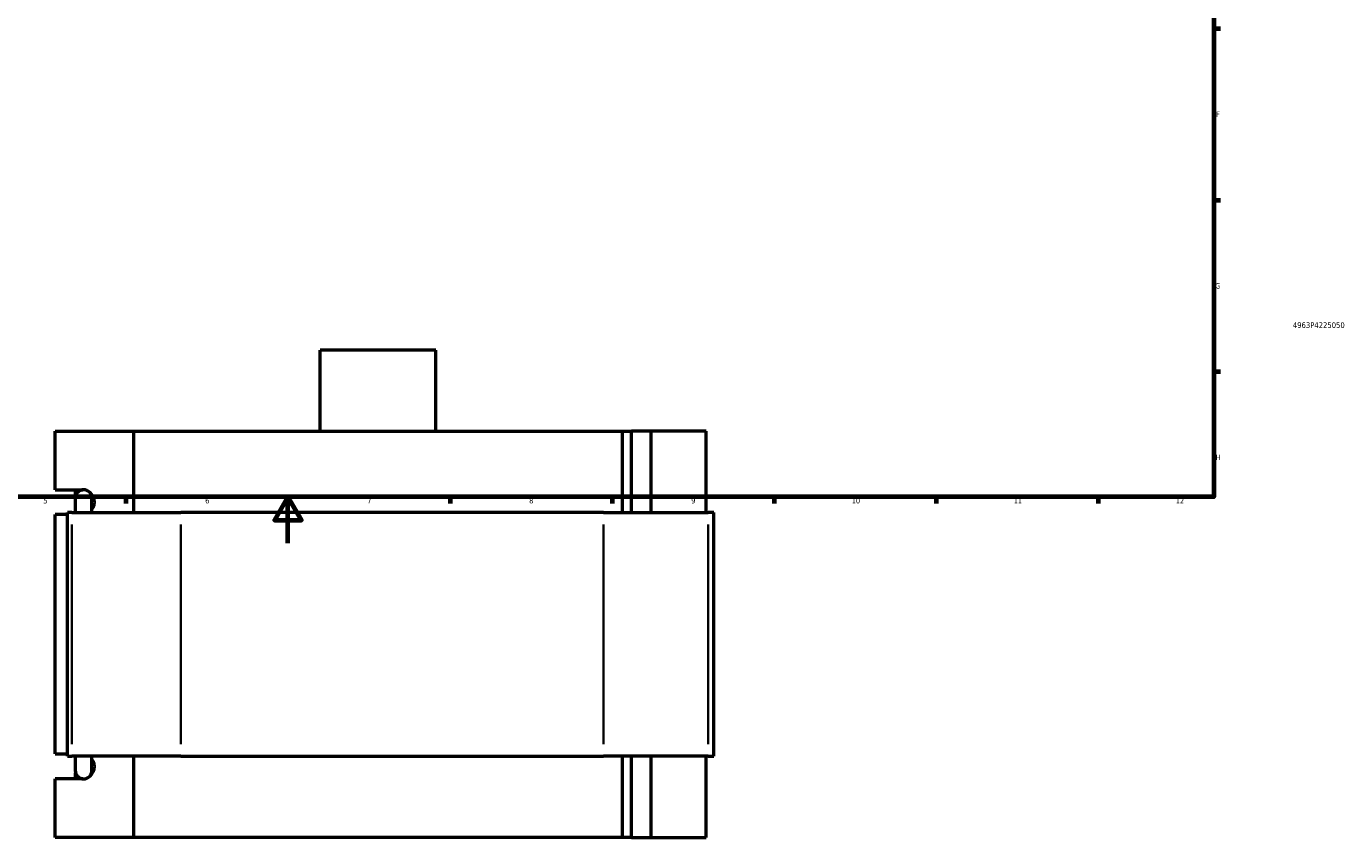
# Model space of a CAD drawing. Header units: millimetres. Extents: x -265 to 986, y -127 to 1189.
# Tile 4 of 7: x 307 to 878, y -127 to 224. Entities that reach past the tile are written whole.
import ezdxf
from ezdxf.enums import TextEntityAlignment as Align

# ---------------------------------------------------------------- set-up
doc = ezdxf.new("R2010")
doc.units = ezdxf.units.MM
for name, color, linetype, lineweight in [('Border (ANSI)', 7, 'Continuous', 70), ('Title (ISO)', 7, 'Continuous', 50), ('Visible (ANSI)', 7, 'Continuous', 50), ('Visible Narrow (ANSI)', 7, 'Continuous', 35)]:
    doc.layers.add(name, color=color, linetype=linetype, lineweight=lineweight)
doc.styles.add('Note Text (ANSI)', font='tahoma.ttf')
doc.styles.add('Note Text (ISO)', font='tahoma.ttf')

# ---------------------------------------------------------------- blocks, each defined once
blk = doc.blocks.new('Borders Default Border')
at = {"layer": 'Border (ANSI)'}
for p, q in [((821, 222.75), (823.8, 222.75)), ((821, 148.5), (823.8, 148.5)), ((821, 74.25), (823.8, 74.25)), ((350.42, 20), (350.42, 17.2)), ((490.58, 20), (490.58, 17.2)), ((560.67, 20), (560.67, 17.2)), ((630.75, 20), (630.75, 17.2)), ((700.83, 20), (700.83, 17.2)), ((770.92, 20), (770.92, 17.2))]:
    blk.add_line(p, q, dxfattribs=at)
at = {"layer": 'Border (ANSI)', "flags": 128}
for points in [[(20, 20), (20, 574), (821, 574), (821, 20), (20, 20)], [(420.5, 0), (420.5, 20), (414.73, 10), (426.27, 10), (420.5, 20)]]:
    blk.add_lwpolyline(points, dxfattribs=at)
at = {"layer": 'Border (ANSI)', "color": 5, "true_color": 0x0000ff, "char_height": 2.4, "attachment_point": 7, "style": 'Note Text (ANSI)'}
for s, insert in [('F', (821.98, 184.43)), ('G', (821.6, 110.13)), ('H', (821.73, 35.93)), ('5', (314.67, 17.15)), ('6', (384.69, 17.15)), ('7', (454.8, 17.2)), ('8', (524.84, 17.15)), ('9', (594.92, 17.15)), ('10', (664.35, 17.15)), ('11', (734.43, 17.2)), ('12', (804.52, 17.2))]:
    blk.add_mtext(s, dxfattribs=dict(at, insert=insert))
blk = doc.blocks.new('Title Blocks ISO')
at = {"layer": 'Title (ISO)', "color": 232, "true_color": 0xca0064, "style": 'Note Text (ISO)'}
blk.add_attdef('PART_NUMBER_001', (34.16, 73.13), '', height=2.5, dxfattribs=at)
blk.add_attdef('DESCRIPTION', text='', height=2.5, dxfattribs=at).set_placement((34.09, 65.95), align=Align.TOP_LEFT)

msp = doc.modelspace()

# ---------------------------------------------------------------- linework, layer by layer
at = {"layer": 'Visible (ANSI)'}
for p, q in [((484.4, 83.53), (434.4, 83.53)), ((434.4, 48.53), (434.4, 83.53)), ((484.4, 48.53), (484.4, 83.53)), ((319.86, 23.13), (319.86, 48.53)), ((319.86, 48.53), (353.68, 48.53)), ((353.68, 48.53), (353.68, 13.33)), ((353.68, 48.53), (565.12, 48.53)), ((565.12, 48.53), (569.02, 48.53)), ((565.12, 13.33), (565.12, 48.53)), ((577.6, 48.53), (569.02, 48.53)), ((569.02, 13.33), (569.02, 48.53)), ((601.32, 48.53), (577.6, 48.53)), ((577.6, 13.33), (577.6, 48.53)), ((601.32, 13.33), (601.32, 48.53)), ((319.86, 23.13), (331.7, 23.13)), ((328.63, 20.49), (328.63, 23.13)), ((328.48, 19.49), (328.48, 13.33)), ((335.68, 13.33), (335.68, 19.49)), ((325.11, 12.33), (319.86, 12.33)), ((319.86, -91.27), (319.86, 12.33)), ((326.95, 13.33), (325.11, 13.33)), ((325.11, -92.27), (325.11, 13.33)), ((326.95, 13.33), (374.16, 13.33)), ((557, 13.33), (374.16, 13.33)), ((557, 13.33), (602.29, 13.33)), ((604.69, 13.33), (602.29, 13.33)), ((604.69, -92.27), (604.69, 13.33)), ((319.86, -91.27), (325.11, -91.27)), ((325.11, -92.27), (326.95, -92.27)), ((374.16, -92.27), (326.95, -92.27)), ((328.48, -92.27), (328.48, -98.43)), ((335.68, -98.43), (335.68, -92.27)), ((353.68, -92.27), (353.68, -127.47)), ((374.16, -92.27), (557, -92.27)), ((602.29, -92.27), (557, -92.27)), ((565.12, -127.47), (565.12, -92.27)), ((569.02, -127.47), (569.02, -92.27)), ((577.6, -127.47), (577.6, -92.27)), ((601.32, -127.47), (601.32, -92.27)), ((602.29, -92.27), (604.69, -92.27)), ((331.7, -102.07), (319.86, -102.07)), ((319.86, -127.47), (319.86, -102.07)), ((328.63, -102.07), (328.63, -99.43)), ((353.68, -127.47), (319.86, -127.47)), ((565.12, -127.47), (353.68, -127.47)), ((569.02, -127.47), (565.12, -127.47)), ((569.02, -127.47), (577.6, -127.47)), ((577.6, -127.47), (601.32, -127.47))]:
    msp.add_line(p, q, dxfattribs=at)
for centre, start, end in [((332.08, 19.49), 0, 180), ((332.08, -98.43), 180, 0)]:
    msp.add_arc(centre, 3.6, start, end, dxfattribs=at)
for centre, major_axis, start_param, end_param in [((331.7, 17.73), (0, 5.4), 6.138177, 6.283185), ((331.7, 17.73), (0, -5.4), 0.903905, 2.681012), ((331.7, -96.67), (0, -5.4), 0.460581, 2.237688), ((331.7, -96.67), (0, -5.4), 0, 0.145008)]:
    msp.add_ellipse(centre, major_axis=major_axis, ratio=0.939693, start_param=start_param, end_param=end_param, dxfattribs=at)
at = {"layer": 'Visible Narrow (ANSI)'}
for p, q in [((326.95, -86.99), (326.95, 8.05)), ((374.16, -86.99), (374.16, 8.05)), ((557, -86.99), (557, 8.05)), ((602.29, -86.99), (602.29, 8.05))]:
    msp.add_line(p, q, dxfattribs=at)

# ---------------------------------------------------------------- block references
msp.add_blockref('Borders Default Border', (0, 0))
msp.add_blockref('Title Blocks ISO', (821, 20)).add_auto_attribs({'PART_NUMBER_001': '4963P4225050'})

doc.saveas('drawing.dxf')
